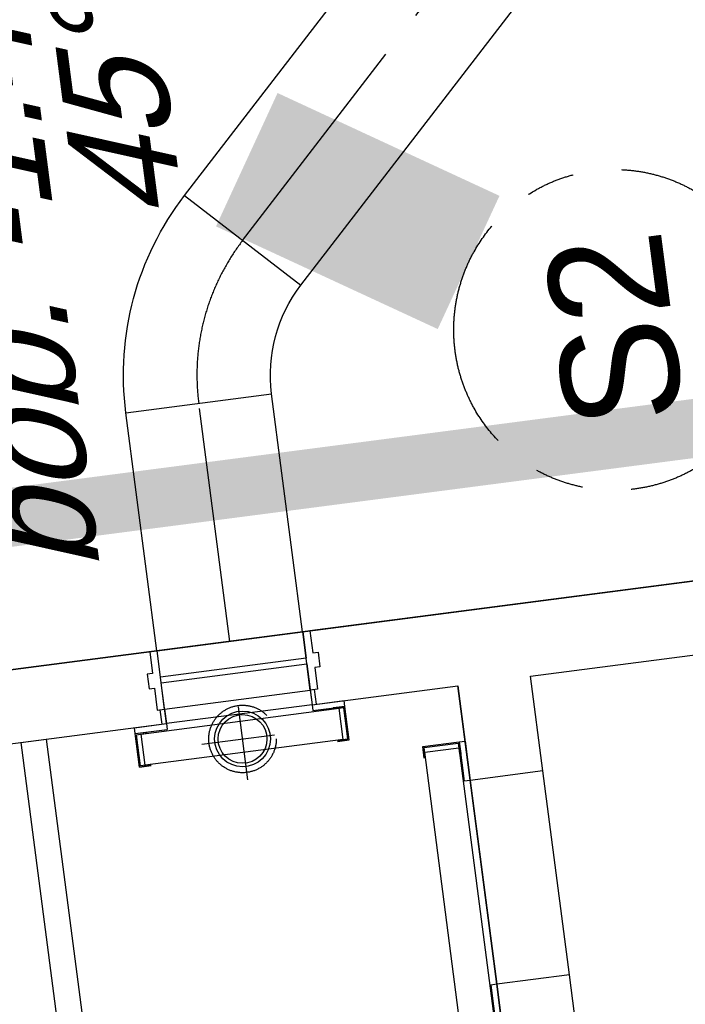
# Model space of a CAD drawing. Extents: x 117893332 to 118394757, y 454959407 to 455669244.
# Tile 213 of 256: x 118200973 to 118203239, y 455259149 to 455262501. Entities that reach past the tile are written whole.
import ezdxf
from ezdxf.enums import TextEntityAlignment as Align

# ---------------------------------------------------------------- set-up
doc = ezdxf.new("R2010")
doc.units = 0
doc.header["$LTSCALE"] = 200
for name, pattern in [('CENTER', [2, 1.25, -0.25, 0.25, -0.25]), ('DASHED', [19.05, 12.7, -6.35]), ('HIDDEN2', [4.7625, 3.175, -1.5875]), ('Tauw_L_Center2', [6.499, 4, -0.833, 0.833, -0.833])]:
    doc.linetypes.add(name, pattern=pattern)
doc.layers.get('0').update_dxf_attribs({"linetype": 'CONTINUOUS'})
for name, color, linetype in [('EL6221--', 6, 'CONTINUOUS'), ('EL_N_A_EB00----REVISIE~-_-----', 1, 'CONTINUOUS'), ('KABELLOOP', 6, 'CONTINUOUS'), ('LEIDINGLOOP', 6, 'CONTINUOUS'), ('ZU_N_-_AL999---LS_GVK500_pgr05__18_^200~B_-----', 7, 'CONTINUOUS'), ('ZU_N_-_AL999---LS_GVK500_pgr05__18_^200~N_-----', 7, 'CONTINUOUS'), ('ZU_N_-_DX1AMA--_maatvoering_ANG__18_^200', 7, 'CONTINUOUS'), ('ZU_N_-_EL999---LS_GVK500_-----_^200_$K', 7, 'CONTINUOUS'), ('ZU_N_-_EL999---LS_GVK500_pgr05~H_-----', 2, 'Tauw_L_Center2'), ('ZU_N_-_EL999---LS_GVK500_pgr05~H_-----_^200_$', 2, 'Tauw_L_Center2'), ('ZU_N_-_EL999---LS_GVK500_pgr05~W_-----', 2, 'CONTINUOUS'), ('ZU_N_A_EV02----_kant verharding ov betontegels-halfsteensverband~k_-----', 253, 'CONTINUOUS'), ('ZU_N_A_HV01----_arcering verharding gv asfalt~v_-----', 253, 'CONTINUOUS'), ('ZU_N_A_HV01----_arcering verharding ov grind~v_-----', 253, 'CONTINUOUS'), ('ZU_N_A_HV02----molgoot ov betonstraatsteen~v_-----', 253, 'CONTINUOUS'), ('ZU_N_D_EB00----ONDERDEEL~-_-----', 2, 'CONTINUOUS'), ('ZU_N_D_EB00--F-METSELWERK~-_-----', 7, 'CONTINUOUS')]:
    doc.layers.add(name, color=color, linetype=linetype)
doc.layers.add('ZU_N_-_DX1AMA--_maatvoering_LIN__18_^200', color=7, linetype='CONTINUOUS', lineweight=18)
doc.styles.add('TAUW-ISOCP', font='tcb_isocp.shx')
doc.styles.add('tcb_isocp', font='tcb_isocp.shx')
doc.dimstyles.new('tzu18-dot_^200', dxfattribs={"dimscale": 200, "dimtxt": 1.8, "dimasz": 3, "dimexe": 2, "dimexo": 0, "dimgap": 0.5, "dimtad": 1, "dimdec": 0, "dimzin": 0, "dimdsep": 46, "dimtxsty": 'TAUW-ISOCP', "dimblk": 'DOTSMALL', "dimcen": 2, "dimdle": 1.5, "dimclre": 8, "dimadec": 0, "dimazin": 0, "dimtp": 1, "dimtm": 1, "dimtfac": 1, "dimtix": 1, "dimtmove": 1, "dimatfit": 3, "dimldrblk": 'DOTSMALL', "dimfxl": 1, "dimtvp": 0.5, "dimtolj": 1, "dimtzin": 0, "dimlwd": -1, "dimlwe": 5, "dimarcsym": 0})

# ---------------------------------------------------------------- blocks, each defined once
blk = doc.blocks.new('_ZUSTRPBA')
at = {"linetype": 'CENTER'}
for p, q in [((0, 140), (0, -140)), ((-140, 0), (140, 0))]:
    blk.add_line(p, q, dxfattribs=at)
at = {"color": 8, "linetype": 'HIDDEN2'}
blk.add_circle((0, 0), 115, dxfattribs=at)
for radius in [95, 83]:
    blk.add_circle((0, 0), radius)
at = {"linetype": 'CENTER'}
blk.add_point((0, 0), dxfattribs=at)
blk = doc.blocks.new('KSB500')
at = {"color": 0}
for p, q in [((-360, -20), (-360, 0)), ((-360, 0), (-250, 0)), ((-250, 0), (-250, -20)), ((250, 0), (360, 0)), ((250, 0), (250, -20)), ((360, -20), (360, 0)), ((-360, -20), (-250, -20)), ((-340, -24), (340, -24)), ((-340, -131), (-340, -24)), ((250, -20), (360, -20)), ((340, -131), (340, -24)), ((340, -131), (-340, -131)), ((-360, -135), (-320, -135)), ((360, -135), (320, -135))]:
    blk.add_line(p, q, dxfattribs=at)
for points in [[(-320, -135), (-360, -135), (-360, -20), (-320, -20)], [(-320, -131), (-356, -131), (-356, -24), (-320, -24)], [(320, -135), (360, -135), (360, -20), (320, -20)], [(320, -131), (356, -131), (356, -24), (320, -24)]]:
    blk.add_lwpolyline(points, dxfattribs=at)
blk.add_point((0, 0), dxfattribs=at)
blk = doc.blocks.new('KSB700')
at = {"color": 0}
for p, q in [((-485, -20), (-485, 0)), ((-485, 0), (-350, 0)), ((-350, 0), (-350, -20)), ((350, 0), (485, 0)), ((350, 0), (350, -20)), ((485, -20), (485, 0)), ((-485, -20), (-350, -20)), ((-465, -24), (465, -24)), ((-465, -141), (-465, -24)), ((350, -20), (485, -20)), ((465, -141), (465, -24)), ((-485, -145), (-445, -145)), ((465, -141), (-465, -141)), ((485, -145), (445, -145))]:
    blk.add_line(p, q, dxfattribs=at)
for points in [[(-445, -145), (-485, -145), (-485, -20), (-445, -20)], [(-445, -141), (-481, -141), (-481, -24), (-445, -24)], [(445, -145), (485, -145), (485, -20), (445, -20)], [(445, -141), (481, -141), (481, -24), (445, -24)]]:
    blk.add_lwpolyline(points, dxfattribs=at)
blk.add_point((0, 0), dxfattribs=at)
blk = doc.blocks.new('A$C771F1ADE')
at = {"layer": 'ZU_N_D_EB00--F-METSELWERK~-_-----'}
for p, q in [((2275, -250), (925, -250)), ((2275, -250), (2275, -750)), ((2275, -735), (2325, -735)), ((2400, -725), (2325, -725)), ((2325, -725), (2325, -750)), ((2400, -725), (2325, -725)), ((2325, -725), (2325, -750)), ((2450, -707), (2400, -707)), ((2400, -707), (2400, -725)), ((2450, -707), (2400, -707)), ((2400, -707), (2400, -725)), ((2450, -725), (2450, -707)), ((2450, -725), (2450, -707)), ((2525, -725), (2450, -725)), ((2525, -725), (2450, -725)), ((2525, -750), (2525, -725)), ((2275, -1250), (2275, -750)), ((2275, -750), (2415, -750)), ((2325, -750), (2275, -750)), ((2325, -750), (2525, -750)), ((2325, -750), (2325, -1250)), ((2415, -750), (2415, -1250)), ((2435, -1250), (2435, -750)), ((2435, -750), (2525, -750)), ((2525, -750), (2525, -1250)), ((2275, -1250), (2275, -1750)), ((2415, -1250), (2275, -1250)), ((2325, -1250), (2275, -1250)), ((2275, -1265), (2325, -1265)), ((2325, -1275), (2325, -1250)), ((2325, -1250), (2525, -1250)), ((2325, -1275), (2325, -1250)), ((2525, -1250), (2435, -1250)), ((2525, -1250), (2525, -1275)), ((2400, -1275), (2325, -1275)), ((2400, -1275), (2325, -1275)), ((2400, -1293), (2400, -1275)), ((2400, -1293), (2400, -1275)), ((2450, -1293), (2400, -1293)), ((2450, -1293), (2400, -1293)), ((2525, -1275), (2450, -1275)), ((2450, -1275), (2450, -1293)), ((2525, -1275), (2450, -1275)), ((2450, -1275), (2450, -1293)), ((925, -1750), (1250, -1750)), ((1250, -2000), (1250, -1750)), ((1950, -2000), (1950, -1750)), ((925, -2000), (1250, -2000)), ((1250, -2000), (1950, -2000)), ((1950, -2000), (2275, -2000)), ((2275, -2000), (2275, -7392.5))]:
    blk.add_line(p, q, dxfattribs=at)
for points in [[(2525, -725), (2525, 0), (275, 0)], [(2525, -7392.5), (2525, -1275)], [(1950, -1750), (1250, -1750)], [(1250, -1750), (2275, -1750)], [(2275, -1750), (1950, -1750)]]:
    blk.add_lwpolyline(points, dxfattribs=at)
for name, p, rotation in [('KSB500', (2275, -1000), 270), ('KSB700', (1600, -1750), 180)]:
    blk.add_blockref(name, p, dxfattribs=dict(at, rotation=rotation))
blk.add_blockref('_ZUSTRPBA', (2190, -1000), dxfattribs=at)
blk = doc.blocks.new('_DotSmall')
at = {"color": 0, "linetype": 'ByBlock', "const_width": 0.5}
blk.add_lwpolyline([(-0.0625, 0, 1), (0.0625, 0, 1)], format="xyb", close=True, dxfattribs=at)
blk = doc.blocks.new('*D202')
at = {"layer": 'ZU_N_-_DX1AMA--_maatvoering_LIN__18_^200', "color": 8, "lineweight": 5, "transparency": 16777216}
for p, q in [((118231463.4, 455266591.1), (118231318.8, 455267701.8)), ((118200697, 455260255.2), (118200254.1, 455263658.2))]:
    blk.add_line(p, q, dxfattribs=at)
at = {"layer": 'ZU_N_-_DX1AMA--_maatvoering_LIN__18_^200', "color": 0, "transparency": 16777216}
blk.add_line((118200008.2, 455263222.8), (118231667.9, 455267343.8), dxfattribs=at)
at = {"layer": 'ZU_N_-_DX1AMA--_maatvoering_LIN__18_^200', "color": 0, "transparency": 16777216, "xscale": 600, "yscale": 600, "zscale": 600}
for p, rotation in [((118231370.4, 455267305.1), 7.416313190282), ((118200305.7, 455263261.5), 187.416313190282)]:
    blk.add_blockref('_DotSmall', p, dxfattribs=dict(at, rotation=rotation))
at = {"layer": 'ZU_N_-_DX1AMA--_maatvoering_LIN__18_^200', "color": 0, "transparency": 16777216, "insert": (118215874.2, 455265005.6), "char_height": 360, "attachment_point": 5, "rotation": 187.4163, "style": 'TAUW-ISOCP'}
blk.add_mtext('\\A1;31327', dxfattribs=at)
blk = doc.blocks.new('*D204')
at = {"layer": 'ZU_N_-_DX1AMA--_maatvoering_LIN__18_^200', "color": 0, "transparency": 16777216}
blk.add_line((118197812.1, 455254484.5), (118183422.3, 455365033.6), dxfattribs=at)
at = {"layer": 'ZU_N_-_DX1AMA--_maatvoering_LIN__18_^200', "color": 8, "lineweight": 5, "transparency": 16777216}
for p, q in [((118183907.2, 455364794.2), (118183064.3, 455364684.5)), ((118201348.9, 455255247.4), (118197376.7, 455254730.4))]:
    blk.add_line(p, q, dxfattribs=at)
at = {"layer": 'ZU_N_-_DX1AMA--_maatvoering_LIN__18_^200', "color": 0, "transparency": 16777216, "xscale": 600, "yscale": 600, "zscale": 600}
for p, rotation in [((118183461, 455364736.1), 97.41631319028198), ((118197773.4, 455254782), 277.416313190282)]:
    blk.add_blockref('_DotSmall', p, dxfattribs=dict(at, rotation=rotation))
at = {"layer": 'ZU_N_-_DX1AMA--_maatvoering_LIN__18_^200', "color": 0, "transparency": 16777216, "insert": (118195988, 455266328.7), "char_height": 360, "attachment_point": 5, "rotation": 97.4163, "style": 'TAUW-ISOCP'}
blk.add_mtext('\\A1;110882', dxfattribs=at)
blk = doc.blocks.new('*D206')
at = {"layer": 'ZU_N_-_DX1AMA--_maatvoering_LIN__18_^200', "color": 0, "transparency": 16777216}
blk.add_line((118205911.5, 455185133.5), (118182509.9, 455364914.9), dxfattribs=at)
at = {"layer": 'ZU_N_-_DX1AMA--_maatvoering_LIN__18_^200', "color": 8, "lineweight": 5, "transparency": 16777216}
for p, q in [((118182994.9, 455364675.5), (118182152, 455364565.7)), ((118206319, 455185489.1), (118205476.1, 455185379.4))]:
    blk.add_line(p, q, dxfattribs=at)
at = {"layer": 'ZU_N_-_DX1AMA--_maatvoering_LIN__18_^200', "color": 0, "transparency": 16777216, "xscale": 600, "yscale": 600, "zscale": 600}
for p, rotation in [((118182548.7, 455364617.4), 97.41631319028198), ((118205872.8, 455185431), 277.416313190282)]:
    blk.add_blockref('_DotSmall', p, dxfattribs=dict(at, rotation=rotation))
at = {"layer": 'ZU_N_-_DX1AMA--_maatvoering_LIN__18_^200', "color": 0, "transparency": 16777216, "insert": (118204335.5, 455195071.6), "char_height": 360, "attachment_point": 5, "rotation": 97.4163, "style": 'TAUW-ISOCP'}
blk.add_mtext('\\A1;180698', dxfattribs=at)
blk = doc.blocks.new('*D260')
at = {"layer": 'ZU_N_-_DX1AMA--_maatvoering_ANG__18_^200', "transparency": 16777216}
for start, end in [(81.4458, 94.47215), (55.36741, 71.19798)]:
    blk.add_arc((118197478.4, 455230764), 8397.7, start, end, dxfattribs=at)
for points in [[(118196831.1, 455239064.6), (118196816.2, 455239207.8), (118196393.9, 455239091.4)], [(118202293.4, 455237732), (118202208.5, 455237615.6), (118202600, 455237419.2)]]:
    blk.add_solid(points, dxfattribs=at)
at = {"layer": 'ZU_N_-_DX1AMA--_maatvoering_ANG__18_^200', "transparency": 16777216, "insert": (118199464.2, 455238923.6), "char_height": 360, "attachment_point": 5, "rotation": 346.3219, "style": 'TAUW-ISOCP'}
blk.add_mtext('\\A1;45.00°', dxfattribs=at)
blk = doc.blocks.new('*D264')
at = {"layer": 'ZU_N_-_DX1AMA--_maatvoering_LIN__18_^200', "color": 0, "transparency": 16777216}
blk.add_line((118214687.4, 455249478.4), (118199375.6, 455367110.2), dxfattribs=at)
at = {"layer": 'ZU_N_-_DX1AMA--_maatvoering_LIN__18_^200', "color": 8, "lineweight": 5, "transparency": 16777216}
for p, q in [((118199860.6, 455366870.8), (118199017.7, 455366761.1)), ((118213607.4, 455249640.3), (118215045.3, 455249827.5))]:
    blk.add_line(p, q, dxfattribs=at)
at = {"layer": 'ZU_N_-_DX1AMA--_maatvoering_LIN__18_^200', "color": 0, "transparency": 16777216, "xscale": 600, "yscale": 600, "zscale": 600}
for p, rotation in [((118199414.4, 455366812.7), 97.41631319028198), ((118214648.7, 455249775.9), 277.416313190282)]:
    blk.add_blockref('_DotSmall', p, dxfattribs=dict(at, rotation=rotation))
at = {"layer": 'ZU_N_-_DX1AMA--_maatvoering_LIN__18_^200', "color": 0, "transparency": 16777216, "insert": (118211935.3, 455268451.6), "char_height": 360, "attachment_point": 5, "rotation": 97.4163, "style": 'TAUW-ISOCP'}
blk.add_mtext('\\A1;118024', dxfattribs=at)
blk = doc.blocks.new('*D265')
at = {"layer": 'ZU_N_-_DX1AMA--_maatvoering_LIN__18_^200', "color": 0, "transparency": 16777216}
blk.add_line((118213544.9, 455251128), (118198463.3, 455366991.5), dxfattribs=at)
at = {"layer": 'ZU_N_-_DX1AMA--_maatvoering_LIN__18_^200', "color": 8, "lineweight": 5, "transparency": 16777216}
for p, q in [((118198948.3, 455366752.1), (118198105.4, 455366642.3)), ((118211639.7, 455251182.5), (118213902.8, 455251477.1))]:
    blk.add_line(p, q, dxfattribs=at)
at = {"layer": 'ZU_N_-_DX1AMA--_maatvoering_LIN__18_^200', "color": 0, "transparency": 16777216, "xscale": 600, "yscale": 600, "zscale": 600}
for p, rotation in [((118198502.1, 455366694), 97.41631319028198), ((118213506.2, 455251425.5), 277.416313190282)]:
    blk.add_blockref('_DotSmall', p, dxfattribs=dict(at, rotation=rotation))
at = {"layer": 'ZU_N_-_DX1AMA--_maatvoering_LIN__18_^200', "color": 0, "transparency": 16777216, "insert": (118211029, 455268286.6), "char_height": 360, "attachment_point": 5, "rotation": 97.4163, "style": 'TAUW-ISOCP'}
blk.add_mtext('\\A1;116241', dxfattribs=at)
blk = doc.blocks.new('A$C051E189E')
at = {"layer": 'EL6221--'}
blk.add_lwpolyline([(72355, -10151.5), (74618.6, -10151.5), (74618.6, -12332.8), (72355, -12332.8)], close=True, dxfattribs=at)
at = {"layer": 'LEIDINGLOOP', "linetype": 'DASHED', "const_width": 200}
blk.add_lwpolyline([(121473.4, -29104.6), (75382.7, -29104.6), (75382.7, -11142.4), (74473.4, -11142.4)], dxfattribs=at)
blk = doc.blocks.new('A$C6DFC50BF')
at = {"layer": 'KABELLOOP', "linetype": 'DASHED', "const_width": 200}
blk.add_lwpolyline([(121473.4, -29104.6), (75382.7, -29104.6), (75382.7, -11142.4), (74473.4, -11142.4)], dxfattribs=at)

msp = doc.modelspace()

# ---------------------------------------------------------------- hatches: boundary and pattern name
at = {"layer": 'ZU_N_A_HV01----_arcering verharding gv asfalt~v_-----'}
h = msp.add_hatch(dxfattribs=at)
h.set_pattern_fill('ASFALT', color=256, scale=3000)
h.set_pattern_definition([(157.41631, (118248804.68, 455213277.6), (-144.0122, -346.24485), []), (217.41631, (118248804.68, 455213277.6), (227.85075, -297.8406), [])])
h.paths.add_polyline_path([(118253562.5, 455173882.8, -0.413671), (118245855.8, 455163886.8), (118232779.4, 455162183.4, -0.239601), (118226539.3, 455164396.4), (118222931.6, 455163926.7), (118222383.7, 455168135.5), (118218106.9, 455167574.6), (118214434.7, 455164219.5), (118215506.4, 455155986.2), (118286398.3, 455165214), (118285827.7, 455169598.1), (118269443.6, 455167465.5, -0.414214), (118257765.8, 455176453.3), (118256227.9, 455188268.7, -0.414214), (118265215.7, 455199946.5), (118292266.1, 455203467.5), (118291600.1, 455208584.4), (118288512.1, 455208182.4, -0.414214), (118286360.3, 455209838.5), (118282082.5, 455242702.4), (118277103.6, 455242054.3, -0.414214), (118269661, 455247782.5), (118267518.7, 455264240.6), (118262945.7, 455263645.4), (118267639.6, 455227475.9), (118267223.1, 455227422), (118267223.1, 455227421.8), (118252708.4, 455225559), (118252749.8, 455225241.2), (118251437.4, 455225070.9), (118250715, 455230620.6), (118243327.3, 455287376.9), (118243629.7, 455287416.2), (118243124.4, 455290872.4), (118240928.7, 455307740.1, -0.414214), (118245603.8, 455313814.3), (118274546.5, 455317581.7), (118274030.2, 455321548.3), (118245583.3, 455317845.4, -0.414214), (118239509, 455322520.5), (118233549.8, 455368302.3, 0.414214), (118222813.3, 455376565.6), (118207809.9, 455374612.7, 0.414214), (118199546.6, 455363876.2), (118205505.9, 455318094.4, -0.414212), (118200830.9, 455312020.1), (118163460.6, 455307155.6), (118165370.9, 455292480.2), (118168069.6, 455292831.5), (118168020.6, 455293207.6, -0.414213), (118177008.5, 455304885.4), (118193278.4, 455307003.2, -0.134342), (118196112.3, 455306610.7), (118204322.8, 455303093.5), (118205538.1, 455305921.5, -0.264812), (118209818.1, 455309156.2), (118230144.2, 455311802, -0.414214), (118236218.5, 455307127), (118240860.1, 455271468.1, -0.414214), (118236185, 455265393.9), (118214173, 455262528.6), (118214897.7, 455256960.6, -0.414214), (118212810.3, 455254248.5), (118211683.3, 455254101.8), (118212034, 455251407.1), (118215577.2, 455248630.1), (118219142.1, 455249094.1), (118218436.6, 455254511.8, -0.414229), (118220524, 455257224), (118236969.8, 455259364.7, -0.414213), (118243044, 455254689.7), (118246252.7, 455230039.7)])
h.paths.add_polyline_path([(118261528.7, 455214269.2, -0.414214), (118263616.1, 455216981.4), (118275257.9, 455218496.7, -0.414214), (118277970, 455216409.4), (118278976.7, 455208675.7, -0.414214), (118276889.3, 455205963.6), (118274097.8, 455205600.3, -0.414214), (118272506.4, 455206825.1), (118272485.3, 455206987.6), (118269242.6, 455206565.5), (118269263.8, 455206403, -0.414214), (118268038.9, 455204811.6), (118265247.5, 455204448.2, -0.414214), (118262535.4, 455206535.6)], flags=16)
h.paths.add_polyline_path([(118241537.9, 455300913.5), (118240100, 455300726.2), (118239912.7, 455302164.1), (118241350.6, 455302351.4)], flags=16)
h.paths.add_polyline_path([(118240440.7, 455309039.9), (118239002.9, 455308852.6), (118238815.6, 455310290.4), (118240253.4, 455310477.7)], flags=16)
h.paths.add_polyline_path([(118229627.9, 455315768.6), (118215546.7, 455313935.7, -0.414214), (118209472.4, 455318610.7), (118204138, 455359592.1, -0.414239), (118213125.7, 455371270.9), (118217290.6, 455371813, -0.414214), (118228968.4, 455362825.1), (118234303, 455321842.8, -0.414214)], flags=16)
h.paths.add_polyline_path([(118229573.7, 455316185), (118215492.5, 455314352.1, -0.414214), (118209888.9, 455318664.9), (118204554.5, 455359646.4, -0.41424), (118213180, 455370854.4), (118217344.8, 455371396.5, -0.414214), (118228551.9, 455362770.9), (118233886.5, 455321788.6, -0.414214)], flags=0)
h.paths.add_polyline_path([(118232786.1, 455366810.1), (118231546.6, 455366648.6), (118231359.3, 455368086.5), (118232598.8, 455368248)], flags=0)
at = {"layer": 'ZU_N_A_HV01----_arcering verharding ov grind~v_-----'}
h = msp.add_hatch(dxfattribs=at)
h.set_pattern_fill('BETONTEGELSHALF', color=256, scale=1200)
h.set_pattern_definition([(97.4163, (118248804.68, 455213277.6), (-356.9884, -46.4681), [360, 0]), (187.4163, (118248804.68, 455213277.6), (-46.4681, 356.9884), [360, -360]), (187.4163, (118248424.45, 455213409.6), (-46.4681, 356.9884), [360, -360]), (97.4163, (118248626.18, 455213254.35), (-356.9884, -46.4681), [360, 0])])
h.paths.add_polyline_path([(118200802, 455302420.9), (118198511.6, 455303421.6), (118199145.9, 455304854.2), (118198306.6, 455305213.8), (118197382.4, 455303095.1, 0.419225), (118170441.8, 455289326.6), (118168557.7, 455289081.4), (118169614.5, 455280963), (118170454.8, 455281078.3, -53.729209), (118170651.4, 455279579.4), (118169809.3, 455279466.3), (118169870.2, 455278998.2, 0.391879), (118192972.4, 455261879.9, 0.074682), (118199066.6, 455263484), (118200598.7, 455251713.6, 0.074943), (118194298.8, 455251694.8, 0.170984), (118181916.1, 455245069.7), (118180796.6, 455245862.4), (118180020.8, 455244852.2), (118178738.2, 455243182.2), (118179783.3, 455242311.6, 0.413518), (118185962.3, 455213107, 0.109839), (118194551, 455209880.8), (118195081.3, 455205807.1), (118193855.9, 455205647.6), (118193809.7, 455205117.1, 0.36112), (118177310.3, 455183679.5), (118176809.2, 455183499), (118177283.5, 455179855.7), (118177814, 455179809.5, 0.36112), (118199251.6, 455163310.1), (118199432.1, 455162809), (118203075.4, 455163283.3), (118203121.6, 455163813.8, 0.36112), (118219621.1, 455185251.4), (118220122.1, 455185431.9), (118219647.8, 455189075.2), (118219117.3, 455189121.4, 0.36112), (118197679.7, 455205620.9), (118197499.2, 455206121.9), (118196271.2, 455205962), (118195779, 455209743.5, 0.047151), (118199755.8, 455209792, 0.359832), (118218572.7, 455229059.5, 0.378507), (118201837.6, 455251492.7), (118201348.9, 455255247.4), (118201348.9, 455255247.4), (118200697, 455260255.2), (118200207.5, 455264015.7, 0.58166), (118202100, 455300845.4), (118203062.9, 455303176.3), (118201413.1, 455303897)])
h.paths.add_polyline_path([(118217422.5, 455234392.4), (118217614.8, 455234374.6), (118217870.6, 455232375.2), (118217704.9, 455232307.2, -0.382755), (118201191.5, 455210894.1), (118201189.2, 455210733.2), (118199170, 455210456.3), (118199070.5, 455210630.6, -0.382713), (118177563.8, 455227173.4), (118177396.8, 455227173.2), (118177112.6, 455229235.6), (118177280, 455229303.8, -0.17502), (118180975.6, 455242489.7), (118179978.9, 455243320.1), (118180983, 455244627.6), (118182048.4, 455243873.2, -0.173181), (118193877.8, 455250727.9), (118193890.4, 455250849.7), (118196004.5, 455251155), (118196021.4, 455251034.8, -0.383589)], flags=16)
h.paths.add_polyline_path([(118196897.8, 455205136), (118197059.6, 455204686.6, -0.379477), (118218373, 455188282.8), (118218848.8, 455188241.4), (118219136.2, 455186033.4), (118218686.8, 455185871.5, -0.379477), (118202283, 455164558.2), (118202241.6, 455164082.3), (118200033.6, 455163794.9), (118199871.7, 455164244.3, -0.379477), (118178558.4, 455180648.1), (118178082.5, 455180689.5), (118177795.1, 455182897.6), (118178244.5, 455183059.4, -0.379477), (118194648.3, 455204372.8), (118194689.7, 455204848.6)], flags=16)
at = {"layer": 'ZU_N_A_HV02----molgoot ov betonstraatsteen~v_-----'}
h = msp.add_hatch(dxfattribs=at)
h.set_pattern_fill('BRICK', color=256, scale=33.07086)
h.set_pattern_definition([(97.41631, (118248804.68, 455213277.58), (-208.2432, -27.10636), []), (187.4163, (118248804.68, 455213277.6), (54.2127, -416.4864), [210, -210]), (187.4163, (118248777.57, 455213485.83), (54.2127, -416.4864), [-210, 210])])
h.paths.add_polyline_path([(118236130.8, 455265810.4), (118213702.3, 455262890.9), (118213756.5, 455262474.4), (118214481.2, 455256906.4, -0.414214), (118212756.1, 455254665), (118211212.6, 455254464), (118211639.7, 455251182.5), (118215456.8, 455248190.8), (118219612.8, 455248731.8), (118218853.1, 455254566, -0.41423), (118220578.2, 455256807.5), (118237024, 455258948.2, -0.414214), (118242627.6, 455254635.5), (118245836.2, 455229985.5), (118253115.1, 455174065.7, -0.421725), (118245799.5, 455164303), (118232725.2, 455162599.9, -0.247725), (118226700.8, 455164841), (118223293.5, 455164399.8), (118222746, 455168606.4), (118217921.3, 455167973.9), (118213990, 455164382.1), (118215144.2, 455155515.5), (118286452.5, 455164797.5), (118286398.3, 455165214), (118215506.4, 455155986.2), (118214434.7, 455164219.5), (118218106.9, 455167574.6), (118222383.7, 455168135.5), (118222931.6, 455163926.7), (118226539.3, 455164396.4, 0.239601), (118232779.4, 455162183.4), (118245855.8, 455163886.8, 0.413671), (118253562.5, 455173882.8), (118246252.7, 455230039.7), (118243044, 455254689.7, 0.414213), (118236969.8, 455259364.7), (118220524, 455257224, 0.414229), (118218436.6, 455254511.8), (118219142.1, 455249094.1), (118215577.2, 455248630.1), (118212034, 455251407.1), (118211683.3, 455254101.8), (118212810.3, 455254248.5, 0.414214), (118214897.7, 455256960.6), (118214173, 455262528.6), (118236185, 455265393.9, 0.414214), (118240860.1, 455271468.1), (118236218.5, 455307127, 0.414214), (118230144.2, 455311802), (118209818.1, 455309156.2, 0.264812), (118205538.1, 455305921.5), (118204322.8, 455303093.5), (118196112.3, 455306610.7, 0.134342), (118193278.4, 455307003.2), (118177008.5, 455304885.4, 0.414213), (118168020.6, 455293207.6), (118168069.6, 455292831.5), (118168486.1, 455292885.7), (118168437.1, 455293261.8, -0.414213), (118177062.7, 455304468.9), (118193332.6, 455306586.7, -0.134342), (118195946.9, 455306224.6), (118199133.4, 455304859.6), (118204543.5, 455302542), (118205924.4, 455305755.6, -0.264823), (118209872.9, 455308739.8), (118222173, 455310340.9), (118230198.4, 455311385.5, -0.414214), (118235802, 455307072.8), (118240443.6, 455271413.9, -0.414214)])

# ---------------------------------------------------------------- linework, layer by layer
at = {"layer": 'ZU_N_-_EL999---LS_GVK500_-----_^200_$K', "const_width": 500, "flags": 128}
msp.add_lwpolyline([(118201892, 455261956.9), (118201746.8, 455262024.2), (118201757.9, 455262019.1), (118201789.3, 455262004.5), (118201836.4, 455261982.7), (118201892, 455261956.9), (118201947.5, 455261931.2), (118201994.6, 455261909.4), (118202026.1, 455261894.8), (118202037.1, 455261889.7), (118201892, 455261956.9), (118202501.5, 455261674.5)], dxfattribs=at)
msp.add_lwpolyline([(118201892, 455261956.9), (118201746.8, 455262024.2), (118201757.9, 455262019.1), (118201789.3, 455262004.5), (118201836.4, 455261982.7), (118201892, 455261956.9), (118201947.5, 455261931.2), (118201994.6, 455261909.4), (118202026.1, 455261894.8), (118202037.1, 455261889.7), (118201892, 455261956.9), (118202501.5, 455261674.5)], dxfattribs=at)
msp.add_lwpolyline([(118201892, 455261956.9), (118201746.8, 455262024.2), (118201757.9, 455262019.1), (118201789.3, 455262004.5), (118201836.4, 455261982.7), (118201892, 455261956.9), (118201947.5, 455261931.2), (118201994.6, 455261909.4), (118202026.1, 455261894.8), (118202037.1, 455261889.7), (118201892, 455261956.9), (118202501.5, 455261674.5)], dxfattribs=at)
msp.add_lwpolyline([(118201892, 455261956.9), (118201746.8, 455262024.2), (118201757.9, 455262019.1), (118201789.3, 455262004.5), (118201836.4, 455261982.7), (118201892, 455261956.9), (118201947.5, 455261931.2), (118201994.6, 455261909.4), (118202026.1, 455261894.8), (118202037.1, 455261889.7), (118201892, 455261956.9), (118202501.5, 455261674.5)], dxfattribs=at)
msp.add_lwpolyline([(118201892, 455261956.9), (118201746.8, 455262024.2), (118201757.9, 455262019.1), (118201789.3, 455262004.5), (118201836.4, 455261982.7), (118201892, 455261956.9), (118201947.5, 455261931.2), (118201994.6, 455261909.4), (118202026.1, 455261894.8), (118202037.1, 455261889.7), (118201892, 455261956.9), (118202501.5, 455261674.5)], dxfattribs=at)
msp.add_lwpolyline([(118201892, 455261956.9), (118201746.8, 455262024.2), (118201757.9, 455262019.1), (118201789.3, 455262004.5), (118201836.4, 455261982.7), (118201892, 455261956.9), (118201947.5, 455261931.2), (118201994.6, 455261909.4), (118202026.1, 455261894.8), (118202037.1, 455261889.7), (118201892, 455261956.9), (118202501.5, 455261674.5)], dxfattribs=at)
msp.add_lwpolyline([(118201892, 455261956.9), (118201746.8, 455262024.2), (118201757.9, 455262019.1), (118201789.3, 455262004.5), (118201836.4, 455261982.7), (118201892, 455261956.9), (118201947.5, 455261931.2), (118201994.6, 455261909.4), (118202026.1, 455261894.8), (118202037.1, 455261889.7), (118201892, 455261956.9), (118202501.5, 455261674.5)], dxfattribs=at)
msp.add_lwpolyline([(118201892, 455261956.9), (118201746.8, 455262024.2), (118201757.9, 455262019.1), (118201789.3, 455262004.5), (118201836.4, 455261982.7), (118201892, 455261956.9), (118201947.5, 455261931.2), (118201994.6, 455261909.4), (118202026.1, 455261894.8), (118202037.1, 455261889.7), (118201892, 455261956.9), (118202501.5, 455261674.5)], dxfattribs=at)
msp.add_lwpolyline([(118201892, 455261956.9), (118201746.8, 455262024.2), (118201757.9, 455262019.1), (118201789.3, 455262004.5), (118201836.4, 455261982.7), (118201892, 455261956.9), (118201947.5, 455261931.2), (118201994.6, 455261909.4), (118202026.1, 455261894.8), (118202037.1, 455261889.7), (118201892, 455261956.9), (118202501.5, 455261674.5)], dxfattribs=at)
msp.add_lwpolyline([(118201892, 455261956.9), (118201746.8, 455262024.2), (118201757.9, 455262019.1), (118201789.3, 455262004.5), (118201836.4, 455261982.7), (118201892, 455261956.9), (118201947.5, 455261931.2), (118201994.6, 455261909.4), (118202026.1, 455261894.8), (118202037.1, 455261889.7), (118201892, 455261956.9), (118202501.5, 455261674.5)], dxfattribs=at)
msp.add_lwpolyline([(118201892, 455261956.9), (118201746.8, 455262024.2), (118201757.9, 455262019.1), (118201789.3, 455262004.5), (118201836.4, 455261982.7), (118201892, 455261956.9), (118201947.5, 455261931.2), (118201994.6, 455261909.4), (118202026.1, 455261894.8), (118202037.1, 455261889.7), (118201892, 455261956.9), (118202501.5, 455261674.5)], dxfattribs=at)
msp.add_lwpolyline([(118201892, 455261956.9), (118201746.8, 455262024.2), (118201757.9, 455262019.1), (118201789.3, 455262004.5), (118201836.4, 455261982.7), (118201892, 455261956.9), (118201947.5, 455261931.2), (118201994.6, 455261909.4), (118202026.1, 455261894.8), (118202037.1, 455261889.7), (118201892, 455261956.9), (118202501.5, 455261674.5)], dxfattribs=at)
msp.add_lwpolyline([(118201892, 455261956.9), (118201746.8, 455262024.2), (118201757.9, 455262019.1), (118201789.3, 455262004.5), (118201836.4, 455261982.7), (118201892, 455261956.9), (118201947.5, 455261931.2), (118201994.6, 455261909.4), (118202026.1, 455261894.8), (118202037.1, 455261889.7), (118201892, 455261956.9), (118202501.5, 455261674.5)], dxfattribs=at)
msp.add_lwpolyline([(118201892, 455261956.9), (118201746.8, 455262024.2), (118201757.9, 455262019.1), (118201789.3, 455262004.5), (118201836.4, 455261982.7), (118201892, 455261956.9), (118201947.5, 455261931.2), (118201994.6, 455261909.4), (118202026.1, 455261894.8), (118202037.1, 455261889.7), (118201892, 455261956.9), (118202501.5, 455261674.5)], dxfattribs=at)
msp.add_lwpolyline([(118201892, 455261956.9), (118201746.8, 455262024.2), (118201757.9, 455262019.1), (118201789.3, 455262004.5), (118201836.4, 455261982.7), (118201892, 455261956.9), (118201947.5, 455261931.2), (118201994.6, 455261909.4), (118202026.1, 455261894.8), (118202037.1, 455261889.7), (118201892, 455261956.9), (118202501.5, 455261674.5)], dxfattribs=at)
msp.add_lwpolyline([(118201892, 455261956.9), (118201746.8, 455262024.2), (118201757.9, 455262019.1), (118201789.3, 455262004.5), (118201836.4, 455261982.7), (118201892, 455261956.9), (118201947.5, 455261931.2), (118201994.6, 455261909.4), (118202026.1, 455261894.8), (118202037.1, 455261889.7), (118201892, 455261956.9), (118202501.5, 455261674.5)], dxfattribs=at)
msp.add_lwpolyline([(118201892, 455261956.9), (118201746.8, 455262024.2), (118201757.9, 455262019.1), (118201789.3, 455262004.5), (118201836.4, 455261982.7), (118201892, 455261956.9), (118201947.5, 455261931.2), (118201994.6, 455261909.4), (118202026.1, 455261894.8), (118202037.1, 455261889.7), (118201892, 455261956.9), (118202501.5, 455261674.5)], dxfattribs=at)
msp.add_lwpolyline([(118201892, 455261956.9), (118201746.8, 455262024.2), (118201757.9, 455262019.1), (118201789.3, 455262004.5), (118201836.4, 455261982.7), (118201892, 455261956.9), (118201947.5, 455261931.2), (118201994.6, 455261909.4), (118202026.1, 455261894.8), (118202037.1, 455261889.7), (118201892, 455261956.9), (118202501.5, 455261674.5)], dxfattribs=at)
msp.add_lwpolyline([(118201892, 455261956.9), (118201746.8, 455262024.2), (118201757.9, 455262019.1), (118201789.3, 455262004.5), (118201836.4, 455261982.7), (118201892, 455261956.9), (118201947.5, 455261931.2), (118201994.6, 455261909.4), (118202026.1, 455261894.8), (118202037.1, 455261889.7), (118201892, 455261956.9), (118202501.5, 455261674.5)], dxfattribs=at)
msp.add_lwpolyline([(118201892, 455261956.9), (118201746.8, 455262024.2), (118201757.9, 455262019.1), (118201789.3, 455262004.5), (118201836.4, 455261982.7), (118201892, 455261956.9), (118201947.5, 455261931.2), (118201994.6, 455261909.4), (118202026.1, 455261894.8), (118202037.1, 455261889.7), (118201892, 455261956.9), (118202501.5, 455261674.5)], dxfattribs=at)
msp.add_lwpolyline([(118201892, 455261956.9), (118201746.8, 455262024.2), (118201757.9, 455262019.1), (118201789.3, 455262004.5), (118201836.4, 455261982.7), (118201892, 455261956.9), (118201947.5, 455261931.2), (118201994.6, 455261909.4), (118202026.1, 455261894.8), (118202037.1, 455261889.7), (118201892, 455261956.9), (118202501.5, 455261674.5)], dxfattribs=at)
msp.add_lwpolyline([(118201892, 455261956.9), (118201746.8, 455262024.2), (118201757.9, 455262019.1), (118201789.3, 455262004.5), (118201836.4, 455261982.7), (118201892, 455261956.9), (118201947.5, 455261931.2), (118201994.6, 455261909.4), (118202026.1, 455261894.8), (118202037.1, 455261889.7), (118201892, 455261956.9), (118202501.5, 455261674.5)], dxfattribs=at)
msp.add_lwpolyline([(118201892, 455261956.9), (118201746.8, 455262024.2), (118201757.9, 455262019.1), (118201789.3, 455262004.5), (118201836.4, 455261982.7), (118201892, 455261956.9), (118201947.5, 455261931.2), (118201994.6, 455261909.4), (118202026.1, 455261894.8), (118202037.1, 455261889.7), (118201892, 455261956.9), (118202501.5, 455261674.5)], dxfattribs=at)
msp.add_lwpolyline([(118201892, 455261956.9), (118201746.8, 455262024.2), (118201757.9, 455262019.1), (118201789.3, 455262004.5), (118201836.4, 455261982.7), (118201892, 455261956.9), (118201947.5, 455261931.2), (118201994.6, 455261909.4), (118202026.1, 455261894.8), (118202037.1, 455261889.7), (118201892, 455261956.9), (118202501.5, 455261674.5)], dxfattribs=at)
msp.add_lwpolyline([(118201892, 455261956.9), (118201746.8, 455262024.2), (118201757.9, 455262019.1), (118201789.3, 455262004.5), (118201836.4, 455261982.7), (118201892, 455261956.9), (118201947.5, 455261931.2), (118201994.6, 455261909.4), (118202026.1, 455261894.8), (118202037.1, 455261889.7), (118201892, 455261956.9), (118202501.5, 455261674.5)], dxfattribs=at)
msp.add_lwpolyline([(118201892, 455261956.9), (118201746.8, 455262024.2), (118201757.9, 455262019.1), (118201789.3, 455262004.5), (118201836.4, 455261982.7), (118201892, 455261956.9), (118201947.5, 455261931.2), (118201994.6, 455261909.4), (118202026.1, 455261894.8), (118202037.1, 455261889.7), (118201892, 455261956.9), (118202501.5, 455261674.5)], dxfattribs=at)
msp.add_lwpolyline([(118201892, 455261956.9), (118201746.8, 455262024.2), (118201757.9, 455262019.1), (118201789.3, 455262004.5), (118201836.4, 455261982.7), (118201892, 455261956.9), (118201947.5, 455261931.2), (118201994.6, 455261909.4), (118202026.1, 455261894.8), (118202037.1, 455261889.7), (118201892, 455261956.9), (118202501.5, 455261674.5)], dxfattribs=at)
msp.add_lwpolyline([(118201892, 455261956.9), (118201746.8, 455262024.2), (118201757.9, 455262019.1), (118201789.3, 455262004.5), (118201836.4, 455261982.7), (118201892, 455261956.9), (118201947.5, 455261931.2), (118201994.6, 455261909.4), (118202026.1, 455261894.8), (118202037.1, 455261889.7), (118201892, 455261956.9), (118202501.5, 455261674.5)], dxfattribs=at)
msp.add_lwpolyline([(118201892, 455261956.9), (118201746.8, 455262024.2), (118201757.9, 455262019.1), (118201789.3, 455262004.5), (118201836.4, 455261982.7), (118201892, 455261956.9), (118201947.5, 455261931.2), (118201994.6, 455261909.4), (118202026.1, 455261894.8), (118202037.1, 455261889.7), (118201892, 455261956.9), (118202501.5, 455261674.5)], dxfattribs=at)
msp.add_lwpolyline([(118201892, 455261956.9), (118201746.8, 455262024.2), (118201757.9, 455262019.1), (118201789.3, 455262004.5), (118201836.4, 455261982.7), (118201892, 455261956.9), (118201947.5, 455261931.2), (118201994.6, 455261909.4), (118202026.1, 455261894.8), (118202037.1, 455261889.7), (118201892, 455261956.9), (118202501.5, 455261674.5)], dxfattribs=at)
msp.add_lwpolyline([(118201892, 455261956.9), (118201746.8, 455262024.2), (118201757.9, 455262019.1), (118201789.3, 455262004.5), (118201836.4, 455261982.7), (118201892, 455261956.9), (118201947.5, 455261931.2), (118201994.6, 455261909.4), (118202026.1, 455261894.8), (118202037.1, 455261889.7), (118201892, 455261956.9), (118202501.5, 455261674.5)], dxfattribs=at)
msp.add_lwpolyline([(118201892, 455261956.9), (118201746.8, 455262024.2), (118201757.9, 455262019.1), (118201789.3, 455262004.5), (118201836.4, 455261982.7), (118201892, 455261956.9), (118201947.5, 455261931.2), (118201994.6, 455261909.4), (118202026.1, 455261894.8), (118202037.1, 455261889.7), (118201892, 455261956.9), (118202501.5, 455261674.5)], dxfattribs=at)
msp.add_lwpolyline([(118201892, 455261956.9), (118201746.8, 455262024.2), (118201757.9, 455262019.1), (118201789.3, 455262004.5), (118201836.4, 455261982.7), (118201892, 455261956.9), (118201947.5, 455261931.2), (118201994.6, 455261909.4), (118202026.1, 455261894.8), (118202037.1, 455261889.7), (118201892, 455261956.9), (118202501.5, 455261674.5)], dxfattribs=at)
msp.add_lwpolyline([(118201892, 455261956.9), (118201746.8, 455262024.2), (118201757.9, 455262019.1), (118201789.3, 455262004.5), (118201836.4, 455261982.7), (118201892, 455261956.9), (118201947.5, 455261931.2), (118201994.6, 455261909.4), (118202026.1, 455261894.8), (118202037.1, 455261889.7), (118201892, 455261956.9), (118202501.5, 455261674.5)], dxfattribs=at)
msp.add_lwpolyline([(118201892, 455261956.9), (118201746.8, 455262024.2), (118201757.9, 455262019.1), (118201789.3, 455262004.5), (118201836.4, 455261982.7), (118201892, 455261956.9), (118201947.5, 455261931.2), (118201994.6, 455261909.4), (118202026.1, 455261894.8), (118202037.1, 455261889.7), (118201892, 455261956.9), (118202501.5, 455261674.5)], dxfattribs=at)
msp.add_lwpolyline([(118201892, 455261956.9), (118201746.8, 455262024.2), (118201757.9, 455262019.1), (118201789.3, 455262004.5), (118201836.4, 455261982.7), (118201892, 455261956.9), (118201947.5, 455261931.2), (118201994.6, 455261909.4), (118202026.1, 455261894.8), (118202037.1, 455261889.7), (118201892, 455261956.9), (118202501.5, 455261674.5)], dxfattribs=at)
msp.add_lwpolyline([(118201892, 455261956.9), (118201746.8, 455262024.2), (118201757.9, 455262019.1), (118201789.3, 455262004.5), (118201836.4, 455261982.7), (118201892, 455261956.9), (118201947.5, 455261931.2), (118201994.6, 455261909.4), (118202026.1, 455261894.8), (118202037.1, 455261889.7), (118201892, 455261956.9), (118202501.5, 455261674.5)], dxfattribs=at)
msp.add_lwpolyline([(118201892, 455261956.9), (118201746.8, 455262024.2), (118201757.9, 455262019.1), (118201789.3, 455262004.5), (118201836.4, 455261982.7), (118201892, 455261956.9), (118201947.5, 455261931.2), (118201994.6, 455261909.4), (118202026.1, 455261894.8), (118202037.1, 455261889.7), (118201892, 455261956.9), (118202501.5, 455261674.5)], dxfattribs=at)
msp.add_lwpolyline([(118201892, 455261956.9), (118201746.8, 455262024.2), (118201757.9, 455262019.1), (118201789.3, 455262004.5), (118201836.4, 455261982.7), (118201892, 455261956.9), (118201947.5, 455261931.2), (118201994.6, 455261909.4), (118202026.1, 455261894.8), (118202037.1, 455261889.7), (118201892, 455261956.9), (118202501.5, 455261674.5)], dxfattribs=at)
msp.add_lwpolyline([(118201892, 455261956.9), (118201746.8, 455262024.2), (118201757.9, 455262019.1), (118201789.3, 455262004.5), (118201836.4, 455261982.7), (118201892, 455261956.9), (118201947.5, 455261931.2), (118201994.6, 455261909.4), (118202026.1, 455261894.8), (118202037.1, 455261889.7), (118201892, 455261956.9), (118202501.5, 455261674.5)], dxfattribs=at)
msp.add_lwpolyline([(118201892, 455261956.9), (118201746.8, 455262024.2), (118201757.9, 455262019.1), (118201789.3, 455262004.5), (118201836.4, 455261982.7), (118201892, 455261956.9), (118201947.5, 455261931.2), (118201994.6, 455261909.4), (118202026.1, 455261894.8), (118202037.1, 455261889.7), (118201892, 455261956.9), (118202501.5, 455261674.5)], dxfattribs=at)
msp.add_lwpolyline([(118201892, 455261956.9), (118201746.8, 455262024.2), (118201757.9, 455262019.1), (118201789.3, 455262004.5), (118201836.4, 455261982.7), (118201892, 455261956.9), (118201947.5, 455261931.2), (118201994.6, 455261909.4), (118202026.1, 455261894.8), (118202037.1, 455261889.7), (118201892, 455261956.9), (118202501.5, 455261674.5)], dxfattribs=at)
msp.add_lwpolyline([(118201892, 455261956.9), (118201746.8, 455262024.2), (118201757.9, 455262019.1), (118201789.3, 455262004.5), (118201836.4, 455261982.7), (118201892, 455261956.9), (118201947.5, 455261931.2), (118201994.6, 455261909.4), (118202026.1, 455261894.8), (118202037.1, 455261889.7), (118201892, 455261956.9), (118202501.5, 455261674.5)], dxfattribs=at)
msp.add_lwpolyline([(118201892, 455261956.9), (118201746.8, 455262024.2), (118201757.9, 455262019.1), (118201789.3, 455262004.5), (118201836.4, 455261982.7), (118201892, 455261956.9), (118201947.5, 455261931.2), (118201994.6, 455261909.4), (118202026.1, 455261894.8), (118202037.1, 455261889.7), (118201892, 455261956.9), (118202501.5, 455261674.5)], dxfattribs=at)
msp.add_lwpolyline([(118201892, 455261956.9), (118201746.8, 455262024.2), (118201757.9, 455262019.1), (118201789.3, 455262004.5), (118201836.4, 455261982.7), (118201892, 455261956.9), (118201947.5, 455261931.2), (118201994.6, 455261909.4), (118202026.1, 455261894.8), (118202037.1, 455261889.7), (118201892, 455261956.9), (118202501.5, 455261674.5)], dxfattribs=at)
msp.add_lwpolyline([(118201892, 455261956.9), (118201746.8, 455262024.2), (118201757.9, 455262019.1), (118201789.3, 455262004.5), (118201836.4, 455261982.7), (118201892, 455261956.9), (118201947.5, 455261931.2), (118201994.6, 455261909.4), (118202026.1, 455261894.8), (118202037.1, 455261889.7), (118201892, 455261956.9), (118202501.5, 455261674.5)], dxfattribs=at)
msp.add_lwpolyline([(118201892, 455261956.9), (118201746.8, 455262024.2), (118201757.9, 455262019.1), (118201789.3, 455262004.5), (118201836.4, 455261982.7), (118201892, 455261956.9), (118201947.5, 455261931.2), (118201994.6, 455261909.4), (118202026.1, 455261894.8), (118202037.1, 455261889.7), (118201892, 455261956.9), (118202501.5, 455261674.5)], dxfattribs=at)
msp.add_lwpolyline([(118201892, 455261956.9), (118201746.8, 455262024.2), (118201757.9, 455262019.1), (118201789.3, 455262004.5), (118201836.4, 455261982.7), (118201892, 455261956.9), (118201947.5, 455261931.2), (118201994.6, 455261909.4), (118202026.1, 455261894.8), (118202037.1, 455261889.7), (118201892, 455261956.9), (118202501.5, 455261674.5)], dxfattribs=at)
msp.add_lwpolyline([(118201892, 455261956.9), (118201746.8, 455262024.2), (118201757.9, 455262019.1), (118201789.3, 455262004.5), (118201836.4, 455261982.7), (118201892, 455261956.9), (118201947.5, 455261931.2), (118201994.6, 455261909.4), (118202026.1, 455261894.8), (118202037.1, 455261889.7), (118201892, 455261956.9), (118202501.5, 455261674.5)], dxfattribs=at)
msp.add_lwpolyline([(118201892, 455261956.9), (118201746.8, 455262024.2), (118201757.9, 455262019.1), (118201789.3, 455262004.5), (118201836.4, 455261982.7), (118201892, 455261956.9), (118201947.5, 455261931.2), (118201994.6, 455261909.4), (118202026.1, 455261894.8), (118202037.1, 455261889.7), (118201892, 455261956.9), (118202501.5, 455261674.5)], dxfattribs=at)
msp.add_lwpolyline([(118201892, 455261956.9), (118201746.8, 455262024.2), (118201757.9, 455262019.1), (118201789.3, 455262004.5), (118201836.4, 455261982.7), (118201892, 455261956.9), (118201947.5, 455261931.2), (118201994.6, 455261909.4), (118202026.1, 455261894.8), (118202037.1, 455261889.7), (118201892, 455261956.9), (118202501.5, 455261674.5)], dxfattribs=at)
msp.add_lwpolyline([(118201892, 455261956.9), (118201746.8, 455262024.2), (118201757.9, 455262019.1), (118201789.3, 455262004.5), (118201836.4, 455261982.7), (118201892, 455261956.9), (118201947.5, 455261931.2), (118201994.6, 455261909.4), (118202026.1, 455261894.8), (118202037.1, 455261889.7), (118201892, 455261956.9), (118202501.5, 455261674.5)], dxfattribs=at)
msp.add_lwpolyline([(118201892, 455261956.9), (118201746.8, 455262024.2), (118201757.9, 455262019.1), (118201789.3, 455262004.5), (118201836.4, 455261982.7), (118201892, 455261956.9), (118201947.5, 455261931.2), (118201994.6, 455261909.4), (118202026.1, 455261894.8), (118202037.1, 455261889.7), (118201892, 455261956.9), (118202501.5, 455261674.5)], dxfattribs=at)
msp.add_lwpolyline([(118201892, 455261956.9), (118201746.8, 455262024.2), (118201757.9, 455262019.1), (118201789.3, 455262004.5), (118201836.4, 455261982.7), (118201892, 455261956.9), (118201947.5, 455261931.2), (118201994.6, 455261909.4), (118202026.1, 455261894.8), (118202037.1, 455261889.7), (118201892, 455261956.9), (118202501.5, 455261674.5)], dxfattribs=at)
msp.add_lwpolyline([(118201892, 455261956.9), (118201746.8, 455262024.2), (118201757.9, 455262019.1), (118201789.3, 455262004.5), (118201836.4, 455261982.7), (118201892, 455261956.9), (118201947.5, 455261931.2), (118201994.6, 455261909.4), (118202026.1, 455261894.8), (118202037.1, 455261889.7), (118201892, 455261956.9), (118202501.5, 455261674.5)], dxfattribs=at)
msp.add_lwpolyline([(118201892, 455261956.9), (118201746.8, 455262024.2), (118201757.9, 455262019.1), (118201789.3, 455262004.5), (118201836.4, 455261982.7), (118201892, 455261956.9), (118201947.5, 455261931.2), (118201994.6, 455261909.4), (118202026.1, 455261894.8), (118202037.1, 455261889.7), (118201892, 455261956.9), (118202501.5, 455261674.5)], dxfattribs=at)
at = {"layer": 'ZU_N_-_EL999---LS_GVK500_pgr05~H_-----'}
msp.add_lwpolyline([(118201688.5, 455260384.2), (118201582.9, 455261195.1, -0.198912), (118201732.3, 455261749.4), (118213633, 455277213.9, 0.198912), (118213782.3, 455277768.1), (118210698.6, 455301446.6, 0.414214), (118209858.1, 455302093.4), (118205207.3, 455301487.8, 0.198921), (118204709.8, 455301201.4), (118203067.6, 455299067.3)], format="xyb", dxfattribs=at)
at = {"layer": 'ZU_N_-_EL999---LS_GVK500_pgr05~H_-----_^200_$', "flags": 128}
msp.add_lwpolyline([(118201892, 455261956.9, 0, 0, 0), (118201746.8, 455262024.2, 0, 122.4, 0), (118201757.9, 455262019.1, 122.4, 226.3, 0), (118201789.3, 455262004.5, 226.3, 295.6, 0), (118201836.4, 455261982.7, 295.6, 320, 0), (118201892, 455261956.9, 320, 295.6, 0), (118201947.5, 455261931.2, 295.6, 226.3, 0), (118201994.6, 455261909.4, 226.3, 122.4, 0), (118202026.1, 455261894.8, 122.4, 0, 0), (118202037.1, 455261889.7, 0, 0, 0), (118201892, 455261956.9, 0, 0, 0), (118202501.5, 455261674.5, 0, 0, 0)], format="xyseb", dxfattribs=at)
at = {"layer": 'ZU_N_-_EL999---LS_GVK500_pgr05~H_-----_^200_$'}
msp.add_circle((118202997.1, 455261444.9), 546.2, dxfattribs=at)
at = {"layer": 'ZU_N_-_EL999---LS_GVK500_pgr05~W_-----', "linetype": 'Continuous'}
for p, q in [((118201534.1, 455261901.9), (118201930.4, 455261596.9)), ((118201335, 455261162.9), (118201830.8, 455261227.4))]:
    msp.add_line(p, q, dxfattribs=at)
at = {"layer": 'ZU_N_-_EL999---LS_GVK500_pgr05~W_-----'}
for points in [[(118201936.4, 455260416.5), (118201830.8, 455261227.4, -0.198912), (118201930.4, 455261596.9), (118213831.1, 455277061.4, 0.198912), (118214030.2, 455277800.4), (118210946.5, 455301478.8, 0.414214), (118209825.8, 455302341.3), (118205175, 455301735.7, 0.198921), (118204511.7, 455301353.9), (118202868.5, 455299218.5)], [(118201440.6, 455260351.9), (118201335, 455261162.9, -0.198912), (118201534.1, 455261901.9), (118213434.8, 455277366.4, 0.198912), (118213534.4, 455277735.9), (118210450.7, 455301414.3, 0.414214), (118209890.3, 455301845.5), (118205239.6, 455301239.8, 0.198921), (118204907.9, 455301049), (118203264.8, 455298913.6)]]:
    msp.add_lwpolyline(points, format="xyb", dxfattribs=at)
at = {"layer": 'ZU_N_A_EV02----_kant verharding ov betontegels-halfsteensverband~k_-----', "flags": 128}
msp.add_lwpolyline([(118201348.9, 455255247.4), (118212653.5, 455256718.9), (118212001.7, 455261726.7), (118200697, 455260255.2)], close=True, dxfattribs=at)
at = {"layer": 'ZU_N_D_EB00----ONDERDEEL~-_-----', "flags": 128}
msp.add_lwpolyline([(118212653.5, 455256718.9), (118212001.7, 455261726.7), (118200697, 455260255.2), (118201348.9, 455255247.4)], close=True, dxfattribs=at)
at = {"layer": 'ZU_N_D_EB00--F-METSELWERK~-_-----'}
msp.add_lwpolyline([(118201348.9, 455255247.4), (118200697, 455260255.2), (118212001.7, 455261726.7), (118212653.5, 455256718.9)], close=True, dxfattribs=at)

# ---------------------------------------------------------------- block references
at = {"rotation": 97.41631319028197}
msp.add_blockref('A$C771F1ADE', (118201023, 455257751.3), dxfattribs=at)
at = {"layer": 'EL_N_A_EB00----REVISIE~-_-----', "rotation": 97.41631319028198}
for name in ['A$C6DFC50BF', 'A$C051E189E']:
    msp.add_blockref(name, (118198465.7, 455184465.5), dxfattribs=at)

# ---------------------------------------------------------------- texts
at = {"layer": 'ZU_N_-_AL999---LS_GVK500_pgr05__18_^200~B_-----', "style": 'tcb_isocp', "oblique": 20.0002}
msp.add_text('45%%d', height=360, rotation=97.4163, dxfattribs=at).set_placement((118201307.8, 455262170), align=Align.MIDDLE_CENTER)
at = {"layer": 'ZU_N_-_AL999---LS_GVK500_pgr05__18_^200~N_-----', "style": 'tcb_isocp', "oblique": 20.0002}
msp.add_text('bob. -1.400', height=360, rotation=97.4199, dxfattribs=at).set_placement((118201248.2, 455260628.3))
at = {"layer": 'ZU_N_-_EL999---LS_GVK500_pgr05~H_-----_^200_$', "style": 'tcb_isocp'}
msp.add_text('S2', height=400, rotation=97.4163, dxfattribs=at).set_placement((118202997.1, 455261444.9), align=Align.MIDDLE)

# ---------------------------------------------------------------- dimensions: what is measured, and where the dimension line sits
at = {"layer": 'ZU_N_-_DX1AMA--_maatvoering_ANG__18_^200'}
dim = msp.add_angular_dim_2l(base=(118200703, 455238518), line1=((118200606.7, 455206742.7), (118187690.4, 455305922.8)), line2=((118197511, 455230806.4), (118209863.3, 455246857.5)), dimstyle='tzu18-dot_^200', override={"dimasz": 2.16, "dimexe": 0, "dimgap": 0.6, "dimtad": 0, "dimcen": 0.1, "dimdle": 0, "dimclrd": 256, "dimclrt": 256, "dimadec": 2, "dimtm": 0, "dimtofl": 0, "dimtmove": 0, "dimtvp": 0}, dxfattribs=at)
dim.commit()
dim.dimension.update_dxf_attribs({"geometry": '*D260', "text_midpoint": (118199464.2, 455238923.6), "dimtype": 162})
at = {"layer": 'ZU_N_-_DX1AMA--_maatvoering_LIN__18_^200'}
for base, p1, p2, picture, middle in [((118199414.4, 455366812.7), (118213607.4, 455249640.3), (118199860.6, 455366870.8), '*D264', (118212213, 455268487.7)), ((118198502.1, 455366694), (118211639.7, 455251182.5), (118198948.3, 455366752.1), '*D265', (118211306.7, 455268322.7)), ((118183461, 455364736.1), (118201348.9, 455255247.4), (118183907.2, 455364794.2), '*D204', (118196265.7, 455266364.9)), ((118182548.7, 455364617.4), (118206319, 455185489.1), (118182994.9, 455364675.5), '*D206', (118204613.2, 455195107.8))]:
    dim = msp.add_linear_dim(base=base, p1=p1, p2=p2, angle=97.4163, dimstyle='tzu18-dot_^200', dxfattribs=at)
    dim.commit()
    dim.dimension.update_dxf_attribs({"geometry": picture, "text_midpoint": middle, "dimtype": 160})
dim = msp.add_linear_dim(base=(118231370.4, 455267305.1), p1=(118200697, 455260255.2), p2=(118231463.4, 455266591.1), angle=187.4163, dimstyle='tzu18-dot_^200', dxfattribs=at)
dim.commit()
dim.dimension.update_dxf_attribs({"geometry": '*D202', "text_midpoint": (118215874.2, 455265005.6)})

doc.saveas('drawing.dxf')
